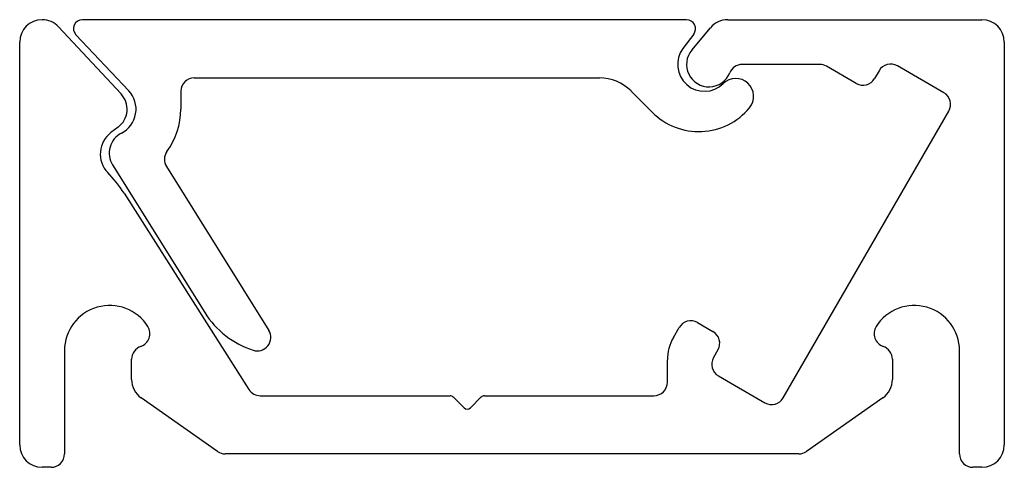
# Model space of a CAD drawing. Header units: millimetres. Extents: x -11 to 11, y 2.6 to 12.6.
import ezdxf

# ---------------------------------------------------------------- set-up
doc = ezdxf.new("R2010")
doc.units = ezdxf.units.MM

msp = doc.modelspace()

# ---------------------------------------------------------------- linework, layer by layer
at = {"color": 7, "linetype": 'Continuous', "lineweight": 25}
for p, q in [((-10.5, 12.606), (-10.499, 12.606)), ((3.9, 12.606), (-9.6, 12.606)), ((4.82, 12.606), (10.5, 12.606)), ((-10.133, 12.447), (-8.734, 10.947)), ((4.017, 11.927), (4.437, 12.427)), ((-11, 3.106), (-11, 12.106)), ((-9.745, 12.269), (-8.564, 11.018)), ((4.06, 12.286), (3.82, 11.966)), ((11, 12.106), (11, 3.106)), ((6.876, 11.606), (5.142, 11.606)), ((7.691, 11.182), (7.026, 11.566)), ((8.201, 11.465), (8.101, 11.291)), ((9.65, 10.974), (8.611, 11.574)), ((-7.1, 11.306), (1.952, 11.306)), ((-7.4, 11.006), (-7.4, 10.606)), ((3.134, 10.538), (2.659, 11.013)), ((6.06, 4.156), (9.76, 10.565)), ((-8.8, 10.206), (-8.96, 10.086)), ((-8.924, 9.361), (-6.864, 6.064)), ((-7.722, 9.324), (-5.435, 5.665)), ((-8.669, 8.727), (-5.877, 4.345)), ((3.605, 5.504), (3.735, 5.729)), ((4.145, 5.839), (4.491, 5.639)), ((-10, 5.212), (-10, 2.906)), ((4.601, 5.229), (4.501, 5.056)), ((10, 2.906), (10, 5.212)), ((-8.5, 4.566), (-8.5, 5.021)), ((3.471, 4.506), (3.471, 5.004)), ((8.5, 5.021), (8.5, 4.566)), ((4.611, 4.646), (5.65, 4.046)), ((-5.624, 4.206), (-1.383, 4.206)), ((-0.617, 4.206), (3.171, 4.206)), ((-6.578, 2.96), (-8.287, 4.157)), ((-1.312, 4.177), (-1.071, 3.935)), ((-0.929, 3.935), (-0.688, 4.177)), ((8.287, 4.157), (6.578, 2.96)), ((6.406, 2.906), (-6.406, 2.906)), ((-10.3, 2.606), (-10.5, 2.606)), ((10.5, 2.606), (10.3, 2.606))]:
    msp.add_line(p, q, dxfattribs=at)
for centre, radius, start, end in [((-10.5, 12.106), 0.5, 90, 180), ((-10.499, 12.106), 0.5, 43, 90), ((-9.6, 12.406), 0.2, 90, 223.3729), ((3.9, 12.406), 0.2, 323.1301, 90), ((4.82, 12.106), 0.5, 90, 140), ((10.5, 12.106), 0.5, 0, 90), ((4.3, 11.606), 0.6, 143.1301, 314.427), ((4.4, 11.606), 0.5, 140, 337.9757), ((5.142, 11.306), 0.3, 90, 157.9757), ((6.876, 11.306), 0.3, 60, 90), ((8.461, 11.315), 0.3, 60, 150), ((-7.1, 11.006), 0.3, 90, 180), ((1.952, 10.306), 1, 45, 90), ((5, 10.892), 0.4, 320.1791, 134.427), ((7.841, 11.441), 0.3, 240, 330), ((-9, 10.606), 0.6, 297.0357, 43.3729), ((-9.1, 10.606), 0.5, 306.8699, 43), ((9.5, 10.715), 0.3, 330, 60), ((-9, 10.606), 1.6, 323.7744, 0), ((4.176, 11.579), 1.473, 225, 320.1791), ((-8.6, 9.606), 0.6, 126.8699, 223.7834), ((-8.5, 9.626), 0.5, 117.0357, 212), ((-7.467, 9.483), 0.3, 143.7744, 212), ((-11.199, 7.115), 3, 32.5, 43.7834), ((-8.99, 5.212), 1.01, 32.205, 180), ((8.99, 5.212), 1.01, 0, 147.795), ((-5.168, 7.124), 2, 212, 252.1192), ((-8.389, 5.591), 0.3, 288.3846, 32.205), ((3.995, 5.579), 0.3, 60, 150), ((8.389, 5.591), 0.3, 147.795, 251.6154), ((-5.69, 5.506), 0.3, 252.1192, 32), ((4.471, 5.004), 1, 150, 180), ((4.341, 5.379), 0.3, 330, 60), ((-8.2, 5.021), 0.3, 108.3846, 180), ((8.2, 5.021), 0.3, 0, 71.6154), ((4.761, 4.906), 0.3, 150, 240), ((-8, 4.566), 0.5, 180, 235), ((3.171, 4.506), 0.3, 270, 0), ((8, 4.566), 0.5, 305, 0), ((-5.624, 4.506), 0.3, 212.5, 270), ((-1.383, 4.106), 0.1, 45, 90), ((-0.617, 4.106), 0.1, 90, 135), ((5.8, 4.306), 0.3, 240, 330), ((-1, 4.006), 0.1, 225, 315), ((-10.5, 3.106), 0.5, 180, 270), ((10.5, 3.106), 0.5, 270, 0), ((-10.3, 2.906), 0.3, 270, 0), ((-6.406, 3.206), 0.3, 235, 270), ((6.406, 3.206), 0.3, 270, 305), ((10.3, 2.906), 0.3, 180, 270)]:
    msp.add_arc(centre, radius, start, end, dxfattribs=at)

doc.saveas('drawing.dxf')
